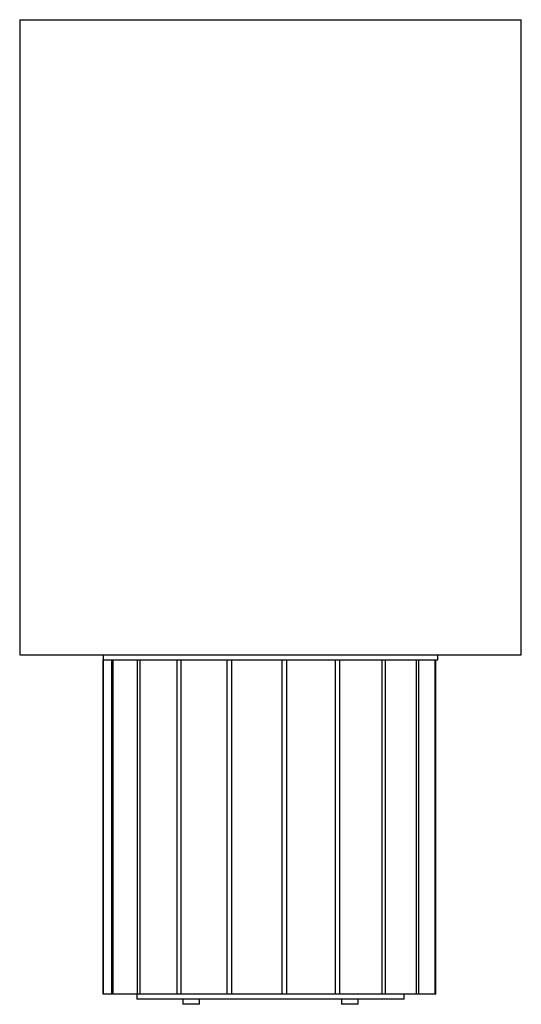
# Paper-space layout '_Derecha' of a CAD drawing. Header units: millimetres. Extents: x -150 to 150, y -6 to 583.
import ezdxf

# ---------------------------------------------------------------- set-up
doc = ezdxf.new("R2010")
doc.units = ezdxf.units.MM

psp = doc.layouts.new('_Derecha')

# ---------------------------------------------------------------- linework, layer by layer
at = {"color": 7, "linetype": 'Continuous', "lineweight": 25}
for p, q in [((-150, 583.01), (-150, 203.01)), ((-150, 583.01), (150, 583.01)), ((150, 203.01), (150, 583.01)), ((-150, 203.01), (150, 203.01)), ((-100, 203), (-100, 0)), ((-100, 203), (100, 203)), ((-10, 203.01), (-10, 203)), ((10, 203), (10, 203.01)), ((100, 200), (100, 203)), ((-100, 200), (100, 200)), ((-99.99, 0), (-99.99, 200)), ((-95.06, 200), (-95.06, 0)), ((-94.08, 0), (-94.08, 200)), ((-79.84, 200), (-79.84, 0)), ((-77.97, 0), (-77.97, 200)), ((-55.96, 200), (-55.96, 0)), ((-53.42, 0), (-53.42, 200)), ((-26.02, 200), (-26.02, 0)), ((-23.07, 0), (-23.07, 200)), ((6.74, 200), (6.74, 0)), ((9.77, 0), (9.77, 200)), ((38.77, 200), (38.77, 0)), ((41.56, 0), (41.56, 200)), ((66.6, 200), (66.6, 0)), ((68.84, 0), (68.84, 200)), ((87.21, 200), (87.21, 0)), ((88.66, 0), (88.66, 200)), ((98.37, 200), (98.37, 0)), ((98.88, 0), (98.88, 200)), ((98.88, 0), (-100, 0)), ((-80, 0), (-80, -3)), ((80, -3), (80, 0)), ((80, -3), (-80, -3)), ((-52.5, -3), (-52.5, -6)), ((-42.5, -6), (-42.5, -3)), ((42.5, -3), (42.5, -6)), ((52.5, -6), (52.5, -3)), ((-42.5, -6), (-52.5, -6)), ((52.5, -6), (42.5, -6))]:
    psp.add_line(p, q, dxfattribs=at)

doc.saveas('drawing.dxf')
